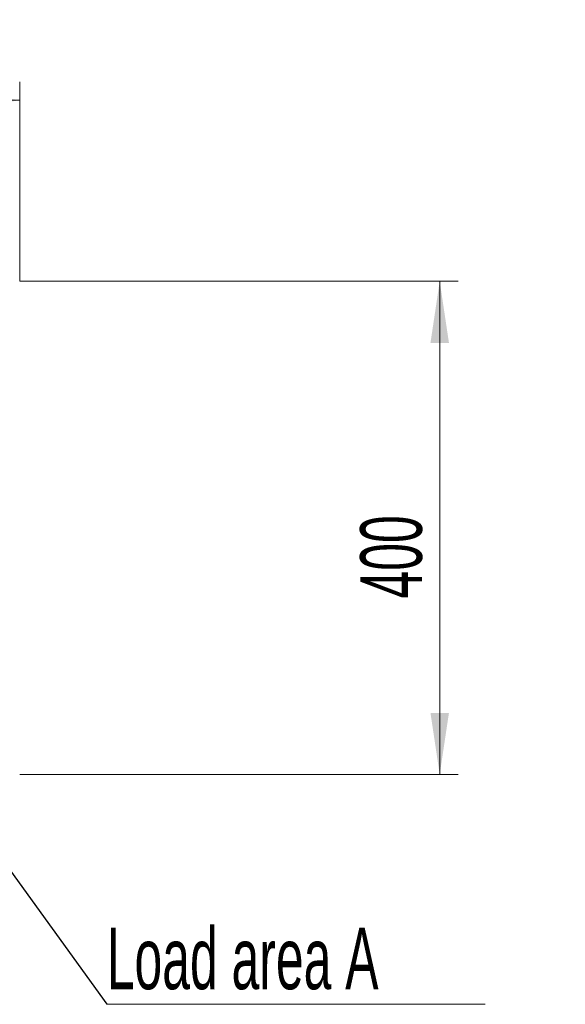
# Model space of a CAD drawing. Header units: millimetres. Extents: x 0 to 8410, y 0 to 5940.
# Tile 99 of 179: x 3827 to 4270, y 3892 to 4690. Entities that reach past the tile are written whole.
import ezdxf

# ---------------------------------------------------------------- set-up
doc = ezdxf.new("R2010")
doc.units = ezdxf.units.MM
doc.header["$LTSCALE"] = 10
doc.styles.add('SLDTEXTSTYLE0', font='TXT', dxfattribs={"width": 0.605})
doc.dimstyles.new('SLDDIMSTYLE0', dxfattribs={"dimtxt": 50, "dimasz": 50, "dimexe": 0, "dimexo": 0.0625, "dimgap": 12.5, "dimtad": 1, "dimtoh": 1, "dimdec": 1, "dimrnd": 1e-09, "dimzin": 12, "dimdsep": 46, "dimtxsty": 'SLDTEXTSTYLE0', "dimsah": 1, "dimcen": 0.09, "dimadec": 0, "dimazin": 0, "dimtfac": 1, "dimtofl": 0, "dimtmove": 0, "dimatfit": 3, "dimfxl": 0, "dimfrac": 2, "dimtolj": 1, "dimtzin": 12, "dimarcsym": 0})
doc.dimstyles.new('SLDDIMSTYLE1', dxfattribs={"dimtxt": 0, "dimasz": 50, "dimexe": 0, "dimexo": 0.0625, "dimgap": 0, "dimtad": 0, "dimtih": 1, "dimtoh": 1, "dimdec": 0, "dimrnd": 1e-09, "dimzin": 0, "dimdsep": 46, "dimtxsty": 'Standard', "dimsah": 1, "dimcen": 0.09, "dimadec": 0, "dimazin": 0, "dimtfac": 50, "dimtdec": 0, "dimtofl": 0, "dimtmove": 0, "dimatfit": 3, "dimfxl": 0, "dimfrac": 2, "dimtolj": 1, "dimtzin": 0, "dimarcsym": 0})

# ---------------------------------------------------------------- blocks, each defined once
blk = doc.blocks.new('*D4')
at = {"color": 7, "linetype": 'Continuous', "lineweight": 0}
for p, q in [((3827.03, 4477.87), (4182.68, 4477.87)), ((4167.68, 4077.87), (4167.68, 4477.87)), ((3827.03, 4077.87), (4182.68, 4077.87))]:
    blk.add_line(p, q, dxfattribs=at)
for points in [[(4167.68, 4477.87), (4160.18, 4427.87), (4175.18, 4427.87)], [(4167.68, 4077.87), (4175.18, 4127.87), (4160.18, 4127.87)]]:
    blk.add_solid(points, dxfattribs=at)
at = {"color": 7, "linetype": 'Continuous', "lineweight": 0, "insert": (4103.23, 4220.58), "char_height": 50, "attachment_point": 1, "rotation": 90, "style": 'SLDTEXTSTYLE0'}
blk.add_mtext('400', dxfattribs=at)
blk = doc.blocks.new('*D8')
at = {"color": 7, "linetype": 'Continuous', "lineweight": 0}
for p, q in [((3577.03, 4504.58), (3577.03, 4639.58)), ((3827.03, 4477.87), (3827.03, 4639.58)), ((3577.03, 4624.58), (3827.03, 4624.58))]:
    blk.add_line(p, q, dxfattribs=at)
for points in [[(3577.03, 4624.58), (3627.03, 4617.08), (3627.03, 4632.08)], [(3827.03, 4624.58), (3777.03, 4632.08), (3777.03, 4617.08)]]:
    blk.add_solid(points, dxfattribs=at)
at = {"color": 7, "linetype": 'Continuous', "lineweight": 0, "insert": (3644.74, 4689.03), "char_height": 50, "attachment_point": 1, "style": 'SLDTEXTSTYLE0'}
blk.add_mtext('250', dxfattribs=at)
blk = doc.blocks.new('SW_NOTE_1')
at = {"color": 0, "linetype": 'Continuous', "lineweight": 0}
for p, q in [((0, 0), (306.9, 0)), ((306.9, 0), (0, 0)), ((0, 0), (306.9, 0)), ((306.9, 0), (0, 0)), ((0, 0), (306.9, 0)), ((306.9, 0), (0, 0))]:
    blk.add_line(p, q, dxfattribs=at)
at = {"color": 0, "linetype": 'Continuous', "lineweight": 0, "insert": (0.01, 62.26), "char_height": 50, "attachment_point": 1, "style": 'SLDTEXTSTYLE0'}
blk.add_mtext('Load area A', dxfattribs=at)

msp = doc.modelspace()

# ---------------------------------------------------------------- block references
at = {"color": 7, "linetype": 'Continuous', "lineweight": 0}
msp.add_blockref('SW_NOTE_1', (3897.64, 3891.55), dxfattribs=at)

# ---------------------------------------------------------------- dimensions: what is measured, and where the dimension line sits
dim = msp.add_linear_dim(base=(3827.03, 4624.58), p1=(3577.03, 4504.58), p2=(3827.03, 4477.87), dimstyle='SLDDIMSTYLE0', dxfattribs=at)
dim.commit()
dim.dimension.update_dxf_attribs({"geometry": '*D8', "text_midpoint": (3702.03, 4624.58), "dimtype": 160})
dim = msp.add_linear_dim(base=(4167.68, 4477.87), p1=(3827.03, 4077.87), p2=(3827.03, 4477.87), angle=90, dimstyle='SLDDIMSTYLE0', dxfattribs=at)
dim.commit()
dim.dimension.update_dxf_attribs({"geometry": '*D4', "text_midpoint": (4167.68, 4277.87), "dimtype": 160})

# ---------------------------------------------------------------- leaders
msp.add_leader([(3762.93, 4077.87), (3897.64, 3891.55)], dimstyle='SLDDIMSTYLE1', dxfattribs=at)

doc.saveas('drawing.dxf')
